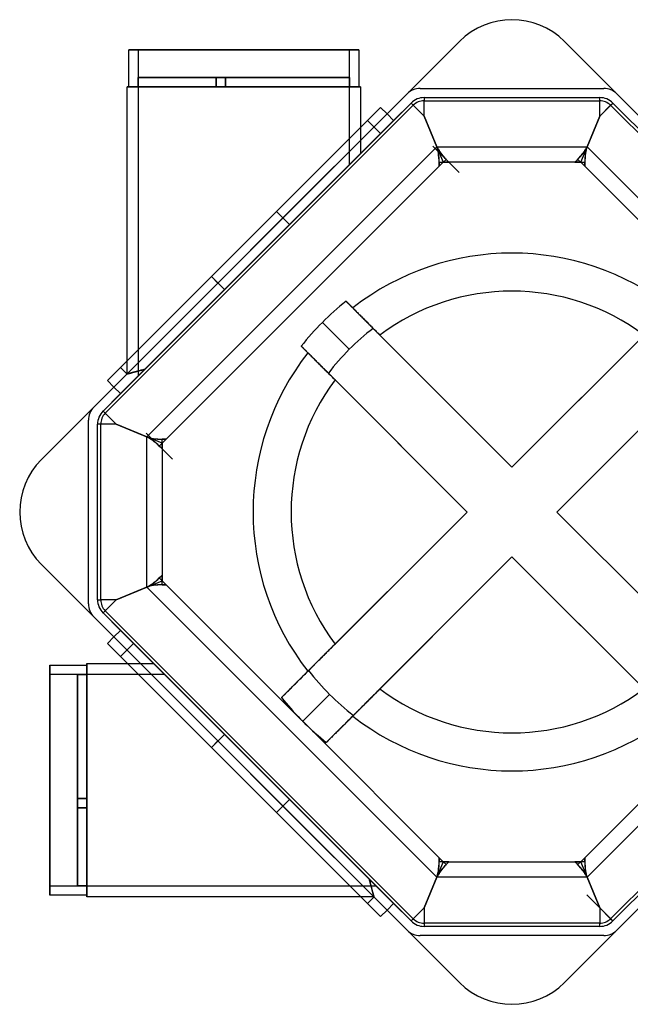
# Model space of a CAD drawing. Header units: millimetres. Extents: x -266 to 374, y -266 to 266.
# Tile 1 of 2: x -266 to 64, y -266 to 266. Entities that reach past the tile are written whole.
import ezdxf

# ---------------------------------------------------------------- set-up
doc = ezdxf.new("R2010")
doc.units = ezdxf.units.MM
doc.layers.add('MAIN-1', color=7, linetype='Continuous')

msp = doc.modelspace()

# ---------------------------------------------------------------- linework, layer by layer
at = {"layer": 'MAIN-1'}
for p, q in [((-253.85, 28.28), (-28.28, 253.85)), ((-56.57, 225.57), (-28.28, 253.85)), ((-28.28, 253.85), (-28.28, 253.85)), ((28.28, 253.85), (56.57, 225.57)), ((28.28, 253.85), (253.85, 28.28)), ((28.28, 253.85), (28.28, 253.85)), ((-206.64, 249.38), (-82.64, 249.38)), ((-206.64, 229.43), (-206.64, 249.38)), ((-82.64, 249.38), (-206.64, 249.38)), ((-201.64, 249.38), (-201.64, 234.43)), ((-87.64, 249.38), (-201.64, 249.38)), ((-201.64, 249.38), (-87.64, 249.38)), ((-87.64, 234.43), (-87.64, 249.38)), ((-82.64, 249.38), (-82.64, 229.43)), ((-201.58, 234.43), (-201.64, 234.43)), ((-201.64, 234.43), (-201.58, 234.43)), ((-201.58, 229.43), (-201.58, 234.43)), ((-201.58, 234.43), (-201.58, 229.43)), ((-159.54, 234.43), (-201.58, 234.43)), ((-201.58, 234.43), (-159.54, 234.43)), ((-154.54, 234.43), (-159.54, 234.43)), ((-159.54, 234.43), (-159.54, 229.43)), ((-159.54, 229.43), (-159.54, 234.43)), ((-159.54, 234.43), (-154.54, 234.43)), ((-159.54, 234.43), (-159.54, 234.43)), ((-159.54, 229.43), (-159.54, 234.43)), ((-159.54, 234.43), (-159.54, 229.43)), ((-159.54, 234.43), (-159.54, 234.43)), ((-154.54, 229.43), (-154.54, 234.43)), ((-154.54, 234.43), (-154.54, 229.43)), ((-154.54, 234.43), (-154.54, 229.43)), ((-154.54, 234.43), (-154.54, 234.43)), ((-154.54, 234.43), (-154.54, 234.43)), ((-154.54, 229.43), (-154.54, 234.43)), ((-87.69, 234.43), (-154.54, 234.43)), ((-154.54, 234.43), (-87.69, 234.43)), ((-87.64, 234.43), (-87.69, 234.43)), ((-87.69, 234.43), (-87.69, 229.43)), ((-87.69, 229.43), (-87.69, 234.43)), ((-87.69, 234.43), (-87.64, 234.43)), ((-207.64, 229.43), (-81.64, 229.43)), ((-207.64, 81.57), (-207.64, 229.43)), ((-81.64, 229.43), (-207.64, 229.43)), ((-206.64, 229.43), (-82.64, 229.43)), ((-206.64, 229.43), (-82.64, 229.43)), ((-201.64, 229.43), (-201.64, 73.43)), ((-201.64, 229.43), (-201.58, 229.43)), ((-201.58, 229.43), (-201.64, 229.43)), ((-201.58, 229.43), (-159.54, 229.43)), ((-159.54, 229.43), (-201.58, 229.43)), ((-159.54, 229.43), (-154.54, 229.43)), ((-154.54, 229.43), (-159.54, 229.43)), ((-159.54, 229.43), (-159.54, 229.43)), ((-159.54, 229.43), (-159.54, 229.43)), ((-154.54, 229.43), (-154.54, 229.43)), ((-154.54, 229.43), (-154.54, 229.43)), ((-87.69, 229.43), (-154.54, 229.43)), ((-154.54, 229.43), (-87.69, 229.43)), ((-87.69, 229.43), (-87.64, 229.43)), ((-87.64, 229.43), (-87.69, 229.43)), ((-87.64, 187.43), (-87.64, 229.43)), ((-81.64, 229.43), (-81.64, 207.57)), ((-49.5, 228.5), (49.5, 228.5)), ((-49.5, 228.5), (-49.5, 228.5)), ((-49.5, 228.5), (49.5, 228.5)), ((49.5, 228.5), (49.5, 228.5)), ((-67.39, 214.75), (-56.57, 225.57)), ((-56.57, 225.57), (-56.57, 225.57)), ((-47.38, 223.55), (-47.38, 221.84)), ((-47.38, 223.55), (-47.38, 223.55)), ((-47.38, 223.55), (-47.38, 223.55)), ((-47.38, 223.55), (47.38, 223.55)), ((-47.38, 223.55), (47.38, 223.55)), ((-47.38, 223.55), (47.37, 223.55)), ((-47.38, 223.55), (47.37, 223.55)), ((47.37, 221.84), (47.37, 223.55)), ((47.37, 223.55), (47.37, 223.55)), ((47.38, 223.55), (47.38, 223.55)), ((56.57, 225.57), (67.39, 214.75)), ((56.57, 225.57), (56.57, 225.57)), ((-220.62, 54.45), (-54.45, 220.62)), ((-219.41, 53.24), (-53.24, 219.41)), ((-127.07, 162.14), (-70.92, 218.28)), ((-70.92, 218.28), (-127.07, 162.14)), ((-70.92, 218.28), (-67.39, 214.75)), ((-63.85, 211.21), (-54.45, 220.62)), ((-54.45, 220.62), (-53.24, 219.41)), ((-54.45, 220.62), (-54.45, 220.62)), ((-54.44, 220.62), (-54.45, 220.62)), ((-54.45, 220.62), (-54.45, 220.62)), ((-54.45, 220.62), (-47.38, 213.55)), ((-54.45, 220.62), (-54.45, 220.62)), ((-53.24, 219.41), (-54.45, 220.62)), ((-47.38, 213.55), (-54.44, 220.62)), ((-53.24, 219.41), (-47.38, 213.55)), ((-47.38, 213.55), (-53.24, 219.41)), ((-47.38, 213.55), (-47.38, 221.84)), ((-47.38, 221.84), (47.37, 221.84)), ((47.37, 213.55), (53.24, 219.41)), ((47.37, 213.55), (47.37, 221.84)), ((54.44, 220.62), (47.37, 213.55)), ((47.37, 213.55), (54.45, 220.62)), ((47.38, 213.55), (53.24, 219.41)), ((53.24, 219.41), (54.45, 220.62)), ((53.24, 219.41), (54.45, 220.62)), ((53.24, 219.41), (214.44, 58.21)), ((54.45, 220.62), (54.44, 220.62)), ((54.45, 220.62), (54.45, 220.62)), ((54.45, 220.62), (54.45, 220.62)), ((54.45, 220.62), (54.45, 220.62)), ((54.45, 220.62), (216.37, 58.7)), ((54.45, 220.62), (63.85, 211.21)), ((-123.53, 158.6), (-67.39, 214.75)), ((-67.39, 214.75), (-63.85, 211.21)), ((-47.38, 213.55), (-47.38, 213.55)), ((-47.38, 213.55), (-47.38, 213.55)), ((-47.38, 213.55), (-47.38, 213.55)), ((-47.38, 213.55), (-47.38, 213.55)), ((-47.38, 213.55), (-47.38, 213.55)), ((-40.35, 196.59), (-47.38, 213.55)), ((-40.52, 196.98), (-47.38, 213.55)), ((-47.38, 213.55), (-40.5, 196.99)), ((47.37, 213.55), (40.35, 196.59)), ((40.5, 196.99), (47.37, 213.55)), ((47.38, 213.55), (40.52, 196.98)), ((47.37, 213.55), (47.37, 213.55)), ((47.37, 213.55), (47.37, 213.55)), ((47.37, 213.55), (47.37, 213.55)), ((47.37, 213.55), (47.37, 213.55)), ((47.37, 213.55), (47.37, 213.55)), ((-77.99, 211.21), (-127.07, 162.14)), ((-127.07, 162.14), (-77.99, 211.21)), ((-120, 155.07), (-63.85, 211.21)), ((-81.64, 207.57), (-81.64, 193.43)), ((-70.92, 204.14), (-77.99, 211.21)), ((-70.92, 204.14), (-120, 155.07)), ((-120, 155.07), (-70.92, 204.14)), ((-196.98, 40.52), (-40.52, 196.98)), ((-42.61, 197.31), (-28.46, 183.17)), ((-40.5, 196.99), (40.5, 196.99)), ((40.52, 196.98), (196.98, 40.52)), ((-81.64, 193.43), (-198.13, 76.93)), ((-198.13, 76.93), (-81.64, 193.43)), ((-40.32, 196.51), (-37.08, 188.7)), ((37.08, 188.7), (40.32, 196.51)), ((-201.64, 73.43), (-87.64, 187.43)), ((-87.64, 187.43), (-201.64, 73.43)), ((-188.69, 37.08), (-37.08, 188.69)), ((-39.27, 188.71), (-39.27, 188.69)), ((-37.1, 188.69), (-39.27, 186.52)), ((-39.27, 188.69), (-39.27, 186.52)), ((-39.27, 188.69), (-37.1, 188.69)), ((-37.08, 188.7), (-37.1, 188.69)), ((-37.08, 188.7), (-37.06, 188.71)), ((-37.08, 188.69), (-37.08, 188.7)), ((37.08, 188.69), (-37.08, 188.69)), ((-37.06, 188.71), (-35.53, 190.24)), ((-37.06, 188.71), (-34, 188.71)), ((-34, 188.71), (-35.53, 190.24)), ((35.53, 190.24), (34, 188.71)), ((34, 188.71), (37.06, 188.71)), ((35.54, 190.25), (35.53, 190.24)), ((35.53, 190.24), (37.06, 188.71)), ((37.06, 188.71), (37.08, 188.7)), ((37.08, 188.7), (37.08, 188.69)), ((37.1, 188.69), (37.08, 188.7)), ((37.08, 188.69), (111.77, 114)), ((37.1, 188.69), (39.27, 188.69)), ((39.27, 186.52), (37.1, 188.69)), ((39.27, 188.69), (39.27, 188.71)), ((39.27, 186.52), (39.27, 188.69)), ((-127.07, 162.14), (-162.14, 127.07)), ((-162.14, 127.07), (-127.07, 162.14)), ((-127.07, 162.14), (-162.14, 127.07)), ((-162.14, 127.07), (-127.07, 162.14)), ((-127.07, 162.14), (-120, 155.07)), ((-127.07, 162.14), (-120, 155.07)), ((-127.07, 162.14), (-120, 155.07)), ((-127.07, 162.14), (-123.53, 158.6)), ((-158.6, 123.53), (-123.53, 158.6)), ((-120, 155.07), (-155.07, 120)), ((-155.07, 120), (-120, 155.07)), ((-120, 155.07), (-155.07, 120)), ((-218.28, 70.92), (-162.14, 127.07)), ((-162.14, 127.07), (-218.28, 70.92)), ((-214.75, 67.39), (-158.6, 123.53)), ((-162.14, 127.07), (-211.21, 77.99)), ((-211.21, 77.99), (-162.14, 127.07)), ((-162.14, 127.07), (-155.07, 120)), ((-162.14, 127.07), (-155.07, 120)), ((-162.14, 127.07), (-155.07, 120)), ((-162.14, 127.07), (-158.6, 123.53)), ((-155.07, 120), (-211.21, 63.85)), ((-155.07, 120), (-198.13, 76.93)), ((-198.13, 76.93), (-155.07, 120)), ((-89.47, 113.66), (-85.91, 110.1)), ((-89.47, 113.66), (-89.47, 113.66)), ((-89.47, 113.66), (-89.47, 113.65)), ((-89.47, 113.65), (-89.44, 113.62)), ((-89.44, 113.62), (-89.39, 113.57)), ((-89.39, 113.57), (-89.32, 113.5)), ((-89.32, 113.5), (-89.23, 113.41)), ((-89.23, 113.41), (-89.12, 113.3)), ((-89.12, 113.3), (-88.99, 113.17)), ((-88.99, 113.17), (-88.84, 113.02)), ((-88.84, 113.02), (-88.68, 112.86)), ((-88.68, 112.86), (-88.5, 112.68)), ((-88.5, 112.68), (-88.3, 112.49)), ((-88.3, 112.49), (-88.09, 112.28)), ((-88.09, 112.28), (-87.86, 112.04)), ((-87.86, 112.04), (-87.6, 111.79)), ((-87.6, 111.79), (-87.33, 111.51)), ((-87.33, 111.51), (-87.03, 111.22)), ((-87.03, 111.22), (-86.72, 110.9)), ((-86.72, 110.9), (-86.39, 110.58)), ((-86.39, 110.58), (-86.05, 110.24)), ((-86.05, 110.24), (-85.7, 109.89)), ((-85.91, 110.1), (-85.91, 110.1)), ((-85.91, 110.1), (-85.91, 110.09)), ((-85.91, 110.09), (-85.88, 110.06)), ((-85.88, 110.06), (-85.84, 110.02)), ((-85.84, 110.02), (-85.78, 109.97)), ((-85.78, 109.97), (-85.71, 109.89)), ((-85.71, 109.89), (-85.62, 109.8)), ((-85.7, 109.89), (-85.35, 109.53)), ((-85.62, 109.8), (-85.51, 109.69)), ((-85.51, 109.69), (-85.38, 109.57)), ((-85.38, 109.57), (-85.24, 109.42)), ((-85.35, 109.53), (-84.99, 109.17)), ((-85.24, 109.42), (-85.09, 109.27)), ((-85.09, 109.27), (-84.92, 109.11)), ((-84.99, 109.17), (-84.61, 108.79)), ((-84.92, 109.11), (-84.75, 108.93)), ((-84.75, 108.93), (-84.55, 108.74)), ((-84.61, 108.79), (-84.21, 108.39)), ((-84.55, 108.74), (-84.34, 108.53)), ((-84.34, 108.53), (-84.11, 108.3)), ((-84.21, 108.39), (-83.78, 107.97)), ((-84.11, 108.3), (-83.87, 108.05)), ((-83.87, 108.05), (-83.6, 107.79)), ((-83.78, 107.97), (-83.35, 107.53)), ((-83.6, 107.79), (-83.32, 107.51)), ((-83.35, 107.53), (-82.89, 107.08)), ((-83.32, 107.51), (-83.03, 107.21)), ((-83.03, 107.21), (-82.73, 106.91)), ((-82.89, 107.08), (-82.43, 106.61)), ((-82.73, 106.91), (-82.41, 106.6)), ((-82.43, 106.61), (-81.96, 106.14)), ((-82.41, 106.6), (-82.09, 106.28)), ((-82.09, 106.28), (-81.77, 105.95)), ((0, 24.18), (85.54, 109.73)), ((-87.77, 87.77), (-102.28, 102.28)), ((-81.96, 106.14), (-81.49, 105.67)), ((-81.77, 105.95), (-81.44, 105.62)), ((-81.49, 105.67), (-81.01, 105.2)), ((-81.44, 105.62), (-81.09, 105.28)), ((-81.09, 105.28), (-80.73, 104.91)), ((-81.01, 105.2), (-80.54, 104.73)), ((-80.73, 104.91), (-80.34, 104.53)), ((-80.54, 104.73), (-80.07, 104.25)), ((-80.34, 104.53), (-79.95, 104.13)), ((-80.07, 104.25), (-79.58, 103.76)), ((-79.95, 104.13), (-79.54, 103.72)), ((-79.58, 103.76), (-79.07, 103.26)), ((-79.54, 103.72), (-79.12, 103.3)), ((-79.12, 103.3), (-78.69, 102.88)), ((-79.07, 103.26), (-78.55, 102.74)), ((-78.69, 102.88), (-78.26, 102.44)), ((-78.55, 102.74), (-78.02, 102.21)), ((-78.26, 102.44), (-77.83, 102.01)), ((-78.02, 102.21), (-77.49, 101.67)), ((-77.83, 102.01), (-77.39, 101.58)), ((-77.49, 101.67), (-76.95, 101.13)), ((-77.39, 101.58), (-76.96, 101.15)), ((-76.96, 101.15), (-76.53, 100.72)), ((-76.95, 101.13), (-76.41, 100.59)), ((-76.53, 100.72), (-76.09, 100.27)), ((-76.41, 100.59), (-75.88, 100.06)), ((-76.09, 100.27), (-75.62, 99.81)), ((-75.88, 100.06), (-75.35, 99.54)), ((-75.62, 99.81), (-75.15, 99.33)), ((-75.35, 99.54), (-74.84, 99.03)), ((-75.15, 99.33), (-74.67, 98.85)), ((0, 24.18), (-74.84, 99.03)), ((-74.67, 98.85), (-74.18, 98.36)), ((-74.18, 98.36), (-73.69, 97.87)), ((-73.69, 97.87), (-73.19, 97.38)), ((-73.19, 97.38), (-72.7, 96.89)), ((-72.7, 96.89), (-72.22, 96.4)), ((-72.22, 96.4), (-71.74, 95.92)), ((-71.74, 95.92), (-71.27, 95.46)), ((-71.27, 95.46), (0, 24.18)), ((0, 24.18), (71.27, 95.46)), ((-113.65, 89.47), (-113.66, 89.47)), ((-113.66, 89.47), (-113.66, 89.47)), ((-110.1, 85.91), (-113.66, 89.47)), ((-113.62, 89.44), (-113.65, 89.47)), ((-113.57, 89.39), (-113.62, 89.44)), ((-113.5, 89.32), (-113.57, 89.39)), ((-113.41, 89.23), (-113.5, 89.32)), ((-113.3, 89.12), (-113.41, 89.23)), ((-113.17, 88.99), (-113.3, 89.12)), ((-113.02, 88.84), (-113.17, 88.99)), ((-112.86, 88.68), (-113.02, 88.84)), ((-112.68, 88.5), (-112.86, 88.68)), ((-112.49, 88.3), (-112.68, 88.5)), ((-112.28, 88.09), (-112.49, 88.3)), ((-112.04, 87.86), (-112.28, 88.09)), ((-111.79, 87.6), (-112.04, 87.86)), ((-111.51, 87.33), (-111.79, 87.6)), ((-111.22, 87.03), (-111.51, 87.33)), ((-110.9, 86.72), (-111.22, 87.03)), ((-110.58, 86.39), (-110.9, 86.72)), ((-110.24, 86.05), (-110.58, 86.39)), ((-109.89, 85.7), (-110.24, 86.05)), ((-110.1, 85.91), (-110.1, 85.91)), ((-110.09, 85.91), (-110.1, 85.91)), ((-110.06, 85.88), (-110.09, 85.91)), ((-110.02, 85.84), (-110.06, 85.88)), ((-109.97, 85.78), (-110.02, 85.84)), ((-109.89, 85.71), (-109.97, 85.78)), ((-109.8, 85.62), (-109.89, 85.71)), ((-109.53, 85.35), (-109.89, 85.7)), ((-109.69, 85.51), (-109.8, 85.62)), ((-109.57, 85.38), (-109.69, 85.51)), ((-109.42, 85.24), (-109.57, 85.38)), ((-109.17, 84.99), (-109.53, 85.35)), ((-109.27, 85.09), (-109.42, 85.24)), ((-109.11, 84.92), (-109.27, 85.09)), ((-108.79, 84.61), (-109.17, 84.99)), ((24.18, 0), (109.73, 85.54)), ((-207.64, 74.42), (-207.64, 81.57)), ((-108.93, 84.75), (-109.11, 84.92)), ((-108.74, 84.55), (-108.93, 84.75)), ((-108.39, 84.21), (-108.79, 84.61)), ((-108.53, 84.34), (-108.74, 84.55)), ((-108.3, 84.11), (-108.53, 84.34)), ((-107.97, 83.78), (-108.39, 84.21)), ((-108.05, 83.87), (-108.3, 84.11)), ((-107.79, 83.6), (-108.05, 83.87)), ((-107.53, 83.35), (-107.97, 83.78)), ((-107.51, 83.32), (-107.79, 83.6)), ((-107.08, 82.89), (-107.53, 83.35)), ((-107.21, 83.03), (-107.51, 83.32)), ((-106.91, 82.73), (-107.21, 83.03)), ((-106.61, 82.43), (-107.08, 82.89)), ((-106.6, 82.41), (-106.91, 82.73)), ((-106.14, 81.96), (-106.61, 82.43)), ((-106.28, 82.09), (-106.6, 82.41)), ((-105.95, 81.77), (-106.28, 82.09)), ((-105.67, 81.49), (-106.14, 81.96)), ((-105.62, 81.44), (-105.95, 81.77)), ((-105.2, 81.01), (-105.67, 81.49)), ((-105.28, 81.09), (-105.62, 81.44)), ((-104.91, 80.73), (-105.28, 81.09)), ((-104.73, 80.54), (-105.2, 81.01)), ((-104.53, 80.34), (-104.91, 80.73)), ((-104.25, 80.07), (-104.73, 80.54)), ((-104.13, 79.95), (-104.53, 80.34)), ((-103.76, 79.58), (-104.25, 80.07)), ((-103.72, 79.54), (-104.13, 79.95)), ((-211.21, 77.99), (-207.64, 74.42)), ((-207.63, 74.42), (-207.64, 74.42)), ((-207.64, 74.42), (-207.63, 74.42)), ((-207.61, 74.43), (-207.63, 74.42)), ((-207.63, 74.42), (-207.61, 74.43)), ((-207.57, 74.44), (-207.61, 74.43)), ((-207.61, 74.43), (-207.57, 74.44)), ((-207.52, 74.45), (-207.57, 74.44)), ((-207.57, 74.44), (-207.52, 74.45)), ((-207.45, 74.47), (-207.52, 74.45)), ((-207.52, 74.45), (-207.45, 74.47)), ((-207.37, 74.5), (-207.45, 74.47)), ((-207.45, 74.47), (-207.37, 74.5)), ((-207.27, 74.52), (-207.37, 74.5)), ((-207.37, 74.5), (-207.27, 74.52)), ((-207.15, 74.56), (-207.27, 74.52)), ((-207.27, 74.52), (-207.15, 74.56)), ((-207.02, 74.59), (-207.15, 74.56)), ((-207.15, 74.56), (-207.02, 74.59)), ((-206.87, 74.63), (-207.02, 74.59)), ((-207.02, 74.59), (-206.87, 74.63)), ((-206.71, 74.68), (-206.87, 74.63)), ((-206.87, 74.63), (-206.71, 74.68)), ((-206.53, 74.73), (-206.71, 74.68)), ((-206.71, 74.68), (-206.53, 74.73)), ((-206.34, 74.78), (-206.53, 74.73)), ((-206.53, 74.73), (-206.34, 74.78)), ((-206.13, 74.84), (-206.34, 74.78)), ((-206.34, 74.78), (-206.13, 74.84)), ((-205.9, 74.91), (-206.13, 74.84)), ((-206.13, 74.84), (-205.9, 74.91)), ((-205.66, 74.97), (-205.9, 74.91)), ((-205.9, 74.91), (-205.66, 74.97)), ((-205.4, 75.05), (-205.66, 74.97)), ((-205.66, 74.97), (-205.4, 75.05)), ((-205.12, 75.12), (-205.4, 75.05)), ((-205.4, 75.05), (-205.12, 75.12)), ((-204.83, 75.2), (-205.12, 75.12)), ((-205.12, 75.12), (-204.83, 75.2)), ((-204.53, 75.28), (-204.83, 75.2)), ((-204.83, 75.2), (-204.53, 75.28)), ((-204.2, 75.37), (-204.53, 75.28)), ((-204.53, 75.28), (-204.2, 75.37)), ((-203.87, 75.46), (-204.2, 75.37)), ((-204.2, 75.37), (-203.87, 75.46)), ((-203.51, 75.56), (-203.87, 75.46)), ((-203.87, 75.46), (-203.51, 75.56)), ((-203.14, 75.66), (-203.51, 75.56)), ((-203.51, 75.56), (-203.14, 75.66)), ((-202.76, 75.76), (-203.14, 75.66)), ((-203.14, 75.66), (-202.76, 75.76)), ((-202.36, 75.86), (-202.76, 75.76)), ((-202.76, 75.76), (-202.36, 75.86)), ((-201.95, 75.97), (-202.36, 75.86)), ((-202.36, 75.86), (-201.95, 75.97)), ((-201.52, 76.08), (-201.95, 75.97)), ((-201.95, 75.97), (-201.52, 76.08)), ((-201.08, 76.2), (-201.52, 76.08)), ((-201.52, 76.08), (-201.08, 76.2)), ((-200.62, 76.31), (-201.08, 76.2)), ((-201.08, 76.2), (-200.62, 76.31)), ((-200.15, 76.43), (-200.62, 76.31)), ((-200.62, 76.31), (-200.15, 76.43)), ((-199.67, 76.55), (-200.15, 76.43)), ((-200.15, 76.43), (-199.67, 76.55)), ((-199.17, 76.68), (-199.67, 76.55)), ((-199.67, 76.55), (-199.17, 76.68)), ((-198.66, 76.8), (-199.17, 76.68)), ((-199.17, 76.68), (-198.66, 76.8)), ((-198.13, 76.93), (-198.66, 76.8)), ((-198.66, 76.8), (-198.13, 76.93)), ((-103.26, 79.07), (-103.76, 79.58)), ((-103.3, 79.12), (-103.72, 79.54)), ((-102.88, 78.69), (-103.3, 79.12)), ((-102.74, 78.55), (-103.26, 79.07)), ((-102.44, 78.26), (-102.88, 78.69)), ((-102.21, 78.02), (-102.74, 78.55)), ((-102.01, 77.83), (-102.44, 78.26)), ((-101.67, 77.49), (-102.21, 78.02)), ((-101.58, 77.39), (-102.01, 77.83)), ((-101.13, 76.95), (-101.67, 77.49)), ((-101.15, 76.96), (-101.58, 77.39)), ((-100.72, 76.53), (-101.15, 76.96)), ((-100.59, 76.41), (-101.13, 76.95)), ((-100.27, 76.09), (-100.72, 76.53)), ((-100.06, 75.88), (-100.59, 76.41)), ((-99.81, 75.62), (-100.27, 76.09)), ((-99.54, 75.35), (-100.06, 75.88)), ((-99.33, 75.15), (-99.81, 75.62)), ((-99.03, 74.84), (-99.54, 75.35)), ((-98.85, 74.67), (-99.33, 75.15)), ((-24.18, 0), (-99.03, 74.84)), ((-98.36, 74.18), (-98.85, 74.67)), ((-214.75, 67.39), (-218.28, 70.92)), ((-97.87, 73.69), (-98.36, 74.18)), ((-97.38, 73.19), (-97.87, 73.69)), ((-96.89, 72.7), (-97.38, 73.19)), ((-96.4, 72.22), (-96.89, 72.7)), ((-95.92, 71.74), (-96.4, 72.22)), ((-95.46, 71.27), (-95.92, 71.74)), ((-24.18, 0), (-95.46, 71.27)), ((95.46, 71.27), (24.18, 0)), ((-225.57, 56.57), (-214.75, 67.39)), ((-220.62, 54.45), (-211.21, 63.85)), ((-211.21, 63.85), (-214.75, 67.39)), ((-253.85, 28.28), (-225.57, 56.57)), ((-225.57, 56.57), (-225.57, 56.57)), ((-219.41, 53.24), (-220.62, 54.45)), ((-220.62, 54.45), (-220.62, 54.45)), ((-220.62, 54.45), (-220.62, 54.44)), ((-220.62, 54.45), (-220.62, 54.45)), ((-213.55, 47.37), (-220.62, 54.45)), ((-219.41, 53.24), (-220.62, 54.45)), ((-220.62, 54.45), (-220.62, 54.45)), ((-220.62, 54.44), (-213.55, 47.37)), ((-213.55, 47.37), (-219.41, 53.24)), ((-213.55, 47.38), (-219.41, 53.24)), ((-228.5, -49.5), (-228.5, 49.5)), ((-228.5, 49.5), (-228.5, 49.5)), ((-228.5, -49.5), (-228.5, 49.5)), ((-221.84, 47.37), (-223.55, 47.37)), ((-223.55, 47.37), (-223.55, 47.37)), ((-223.55, 47.38), (-223.55, 47.38)), ((-223.55, -47.38), (-223.55, 47.38)), ((-223.55, -47.38), (-223.55, 47.38)), ((-223.55, -47.38), (-223.55, 47.37)), ((-223.55, -47.38), (-223.55, 47.37)), ((-213.55, 47.37), (-221.84, 47.37)), ((-221.84, -47.38), (-221.84, 47.37)), ((-213.55, 47.37), (-213.55, 47.37)), ((-213.55, 47.37), (-213.55, 47.37)), ((-213.55, 47.37), (-213.55, 47.37)), ((-213.55, 47.37), (-213.55, 47.37)), ((-213.55, 47.37), (-213.55, 47.37)), ((-213.55, 47.37), (-196.59, 40.35)), ((-213.55, 47.38), (-196.98, 40.52)), ((-196.99, 40.5), (-213.55, 47.37)), ((-183.17, 28.46), (-197.31, 42.61)), ((-196.99, -40.5), (-196.99, 40.5)), ((-188.7, 37.08), (-196.51, 40.32)), ((-188.69, 39.27), (-188.71, 39.27)), ((-188.69, 37.1), (-188.69, 39.27)), ((-186.52, 39.27), (-188.69, 37.1)), ((-186.52, 39.27), (-188.69, 39.27)), ((-190.24, 35.53), (-188.71, 37.06)), ((-190.24, 35.53), (-188.71, 34)), ((-188.71, 37.06), (-188.7, 37.08)), ((-188.71, 34), (-188.71, 37.06)), ((-188.69, 37.1), (-188.7, 37.08)), ((-188.7, 37.08), (-188.69, 37.08)), ((-188.69, 37.08), (-188.69, -37.08)), ((-253.85, 28.28), (-253.85, 28.28)), ((0, 24.18), (0, 24.18)), ((-109.73, -85.54), (-24.18, 0)), ((-95.46, -71.27), (-24.18, 0)), ((-24.18, 0), (-24.18, 0)), ((24.18, 0), (24.18, 0)), ((24.18, 0), (95.46, -71.27)), ((99.03, -74.84), (24.18, 0)), ((-85.54, -109.73), (0, -24.18)), ((0, -24.18), (-71.27, -95.46)), ((0, -24.18), (0, -24.18)), ((74.84, -99.03), (0, -24.18)), ((71.27, -95.46), (0, -24.18)), ((-225.57, -56.57), (-253.85, -28.28)), ((-253.85, -28.28), (-253.85, -28.28)), ((-28.28, -253.85), (-253.85, -28.28)), ((253.85, -28.28), (28.28, -253.85)), ((-196.51, -40.32), (-188.7, -37.08)), ((-190.24, -35.53), (-190.25, -35.54)), ((-188.71, -34), (-190.24, -35.53)), ((-188.71, -37.06), (-190.24, -35.53)), ((-188.71, -37.06), (-188.71, -34)), ((-188.7, -37.08), (-188.71, -37.06)), ((-188.69, -37.08), (-188.7, -37.08)), ((-188.7, -37.08), (-188.69, -37.1)), ((-114, -111.77), (-188.69, -37.08)), ((-188.69, -37.1), (-186.52, -39.27)), ((-188.69, -39.27), (-188.69, -37.1)), ((188.69, -37.08), (37.08, -188.69)), ((-196.59, -40.35), (-213.55, -47.38)), ((-213.55, -47.38), (-196.99, -40.5)), ((-196.98, -40.52), (-213.55, -47.38)), ((-40.52, -196.98), (-196.98, -40.52)), ((-188.71, -39.27), (-188.69, -39.27)), ((-188.69, -39.27), (-186.52, -39.27)), ((196.98, -40.52), (40.52, -196.98)), ((-223.55, -47.38), (-221.84, -47.38)), ((-223.55, -47.38), (-223.55, -47.38)), ((-223.55, -47.38), (-223.55, -47.38)), ((-213.55, -47.38), (-221.84, -47.38)), ((-213.55, -47.38), (-220.62, -54.44)), ((-220.62, -54.45), (-213.55, -47.38)), ((-219.41, -53.24), (-213.55, -47.38)), ((-213.55, -47.38), (-219.41, -53.24)), ((-213.55, -47.38), (-213.55, -47.38)), ((-213.55, -47.38), (-213.55, -47.38)), ((-213.55, -47.38), (-213.55, -47.38)), ((-213.55, -47.38), (-213.55, -47.38)), ((-213.55, -47.38), (-213.55, -47.38)), ((-228.5, -49.5), (-228.5, -49.5)), ((-214.75, -67.39), (-225.57, -56.57)), ((-225.57, -56.57), (-225.57, -56.57)), ((-219.41, -53.24), (-220.62, -54.45)), ((-220.62, -54.45), (-219.41, -53.24)), ((-220.62, -54.44), (-220.62, -54.45)), ((-220.62, -54.45), (-220.62, -54.45)), ((-220.62, -54.45), (-220.62, -54.45)), ((-220.62, -54.45), (-220.62, -54.45)), ((-54.45, -220.62), (-220.62, -54.45)), ((-211.21, -63.85), (-220.62, -54.45)), ((-53.24, -219.41), (-219.41, -53.24)), ((214.44, -58.21), (53.24, -219.41)), ((216.37, -58.7), (54.45, -220.62)), ((-218.28, -70.92), (-214.75, -67.39)), ((-214.75, -67.39), (-211.21, -63.85)), ((-158.6, -123.53), (-214.75, -67.39)), ((-211.21, -63.85), (-155.07, -120)), ((-218.28, -70.92), (-162.14, -127.07)), ((-218.28, -70.92), (-106, -183.21)), ((-204.14, -70.92), (-211.21, -77.99)), ((-155.07, -120), (-204.14, -70.92)), ((-155.07, -120), (-204.14, -70.92)), ((-98.85, -74.67), (-98.36, -74.18)), ((-98.36, -74.18), (-97.87, -73.69)), ((-97.87, -73.69), (-97.38, -73.19)), ((-97.38, -73.19), (-96.89, -72.7)), ((-96.89, -72.7), (-96.4, -72.22)), ((-96.4, -72.22), (-95.92, -71.74)), ((-95.92, -71.74), (-95.46, -71.27)), ((-211.21, -77.99), (-162.14, -127.07)), ((-162.14, -127.07), (-211.21, -77.99)), ((-104.13, -79.95), (-103.72, -79.54)), ((-103.72, -79.54), (-103.3, -79.12)), ((-103.3, -79.12), (-102.88, -78.69)), ((-102.88, -78.69), (-102.44, -78.26)), ((-102.44, -78.26), (-102.01, -77.83)), ((-102.01, -77.83), (-101.58, -77.39)), ((-101.58, -77.39), (-101.15, -76.96)), ((-101.15, -76.96), (-100.72, -76.53)), ((-100.72, -76.53), (-100.27, -76.09)), ((-100.27, -76.09), (-99.81, -75.62)), ((-99.81, -75.62), (-99.33, -75.15)), ((-99.33, -75.15), (-98.85, -74.67)), ((-249.38, -206.64), (-249.38, -82.64)), ((-249.38, -82.64), (-229.43, -82.64)), ((-249.38, -82.64), (-249.38, -206.64)), ((-229.43, -207.64), (-229.43, -81.64)), ((-229.43, -81.64), (-207.57, -81.64)), ((-229.43, -81.64), (-229.43, -207.64)), ((-229.43, -82.64), (-229.43, -206.64)), ((-229.43, -206.64), (-229.43, -82.64)), ((-207.57, -81.64), (-193.43, -81.64)), ((-76.93, -198.13), (-193.43, -81.64)), ((-76.93, -198.13), (-193.43, -81.64)), ((-109.27, -85.09), (-109.11, -84.92)), ((-109.11, -84.92), (-108.93, -84.75)), ((-108.93, -84.75), (-108.74, -84.55)), ((-108.74, -84.55), (-108.53, -84.34)), ((-108.53, -84.34), (-108.3, -84.11)), ((-108.3, -84.11), (-108.05, -83.87)), ((-108.05, -83.87), (-107.79, -83.6)), ((-107.79, -83.6), (-107.51, -83.32)), ((-107.51, -83.32), (-107.21, -83.03)), ((-107.21, -83.03), (-106.91, -82.73)), ((-106.91, -82.73), (-106.6, -82.41)), ((-106.6, -82.41), (-106.28, -82.09)), ((-106.28, -82.09), (-105.95, -81.77)), ((-105.95, -81.77), (-105.62, -81.44)), ((-105.62, -81.44), (-105.28, -81.09)), ((-105.28, -81.09), (-104.91, -80.73)), ((-104.91, -80.73), (-104.53, -80.34)), ((-104.53, -80.34), (-104.13, -79.95)), ((-249.38, -87.64), (-249.38, -201.64)), ((-234.43, -87.64), (-249.38, -87.64)), ((-249.38, -201.64), (-249.38, -87.64)), ((-234.43, -87.64), (-234.43, -87.69)), ((-234.43, -87.69), (-234.43, -87.64)), ((-234.43, -87.69), (-229.43, -87.69)), ((-229.43, -87.69), (-234.43, -87.69)), ((-234.43, -87.69), (-234.43, -154.54)), ((-234.43, -154.54), (-234.43, -87.69)), ((-229.43, -87.69), (-229.43, -87.64)), ((-187.43, -87.64), (-229.43, -87.64)), ((-229.43, -87.64), (-229.43, -87.69)), ((-229.43, -87.69), (-229.43, -154.54)), ((-229.43, -154.54), (-229.43, -87.69)), ((-73.43, -201.64), (-187.43, -87.64)), ((-187.43, -87.64), (-73.43, -201.64)), ((-124.33, -100.15), (-110.1, -85.91)), ((-114.91, -90.73), (-114.37, -90.18)), ((-114.37, -90.18), (-113.8, -89.62)), ((-113.8, -89.62), (-113.23, -89.04)), ((-113.23, -89.04), (-112.64, -88.46)), ((-112.64, -88.46), (-112.05, -87.86)), ((-112.05, -87.86), (-111.45, -87.27)), ((-111.45, -87.27), (-110.87, -86.68)), ((-110.87, -86.68), (-110.29, -86.1)), ((-110.29, -86.1), (-109.73, -85.54)), ((-110.1, -85.91), (-110.1, -85.91)), ((-110.1, -85.91), (-110.09, -85.91)), ((-110.09, -85.91), (-110.06, -85.88)), ((-110.06, -85.88), (-110.02, -85.84)), ((-110.02, -85.84), (-109.97, -85.78)), ((-109.97, -85.78), (-109.89, -85.71)), ((-109.89, -85.71), (-109.8, -85.62)), ((-109.8, -85.62), (-109.69, -85.51)), ((-109.69, -85.51), (-109.57, -85.38)), ((-109.57, -85.38), (-109.42, -85.24)), ((-109.42, -85.24), (-109.27, -85.09)), ((-119.84, -95.66), (-119.42, -95.23)), ((-119.42, -95.23), (-118.97, -94.79)), ((-118.97, -94.79), (-118.5, -94.32)), ((-118.5, -94.32), (-118.01, -93.83)), ((-118.01, -93.83), (-117.51, -93.32)), ((-117.51, -93.32), (-116.99, -92.81)), ((-116.99, -92.81), (-116.47, -92.29)), ((-116.47, -92.29), (-115.95, -91.76)), ((-115.95, -91.76), (-115.43, -91.25)), ((-115.43, -91.25), (-114.91, -90.73)), ((-71.27, -95.46), (-71.74, -95.92)), ((-124.33, -100.15), (-124.32, -100.14)), ((-124.33, -100.15), (-124.33, -100.15)), ((-124.32, -100.14), (-124.29, -100.1)), ((-124.29, -100.1), (-124.23, -100.04)), ((-124.23, -100.04), (-124.14, -99.96)), ((-124.14, -99.96), (-124.03, -99.85)), ((-124.03, -99.85), (-123.9, -99.72)), ((-123.9, -99.72), (-123.74, -99.56)), ((-123.74, -99.56), (-123.57, -99.38)), ((-123.57, -99.38), (-123.37, -99.19)), ((-123.37, -99.19), (-123.16, -98.98)), ((-123.16, -98.98), (-122.93, -98.74)), ((-122.93, -98.74), (-122.66, -98.48)), ((-122.66, -98.48), (-122.38, -98.19)), ((-122.38, -98.19), (-122.06, -97.88)), ((-122.06, -97.88), (-121.73, -97.55)), ((-121.73, -97.55), (-121.38, -97.19)), ((-121.38, -97.19), (-121.01, -96.82)), ((-121.01, -96.82), (-120.62, -96.44)), ((-120.62, -96.44), (-120.24, -96.05)), ((-120.24, -96.05), (-119.84, -95.66)), ((-98.38, -98.38), (-112.89, -112.89)), ((-76.53, -100.72), (-76.96, -101.15)), ((-76.09, -100.27), (-76.53, -100.72)), ((-75.62, -99.81), (-76.09, -100.27)), ((-75.15, -99.33), (-75.62, -99.81)), ((-74.67, -98.85), (-75.15, -99.33)), ((-74.18, -98.36), (-74.67, -98.85)), ((-73.69, -97.87), (-74.18, -98.36)), ((-73.19, -97.38), (-73.69, -97.87)), ((-72.7, -96.89), (-73.19, -97.38)), ((-72.22, -96.4), (-72.7, -96.89)), ((-71.74, -95.92), (-72.22, -96.4)), ((-76.93, -198.13), (-169.07, -106)), ((-81.77, -105.95), (-82.09, -106.28)), ((-81.44, -105.62), (-81.77, -105.95)), ((-81.09, -105.28), (-81.44, -105.62)), ((-80.73, -104.91), (-81.09, -105.28)), ((-80.34, -104.53), (-80.73, -104.91)), ((-79.95, -104.13), (-80.34, -104.53)), ((-79.54, -103.72), (-79.95, -104.13)), ((-79.12, -103.3), (-79.54, -103.72)), ((-78.69, -102.88), (-79.12, -103.3)), ((-78.26, -102.44), (-78.69, -102.88)), ((-77.83, -102.01), (-78.26, -102.44)), ((-77.39, -101.58), (-77.83, -102.01)), ((-76.96, -101.15), (-77.39, -101.58)), ((-85.91, -110.1), (-100.15, -124.33)), ((-87.27, -111.45), (-87.86, -112.05)), ((-86.68, -110.87), (-87.27, -111.45)), ((-86.1, -110.29), (-86.68, -110.87)), ((-85.54, -109.73), (-86.1, -110.29)), ((-85.88, -110.06), (-85.91, -110.09)), ((-85.91, -110.09), (-85.91, -110.1)), ((-85.91, -110.1), (-85.91, -110.1)), ((-85.84, -110.02), (-85.88, -110.06)), ((-85.78, -109.97), (-85.84, -110.02)), ((-85.71, -109.89), (-85.78, -109.97)), ((-85.62, -109.8), (-85.71, -109.89)), ((-85.51, -109.69), (-85.62, -109.8)), ((-85.38, -109.57), (-85.51, -109.69)), ((-85.24, -109.42), (-85.38, -109.57)), ((-85.09, -109.27), (-85.24, -109.42)), ((-84.92, -109.11), (-85.09, -109.27)), ((-84.75, -108.93), (-84.92, -109.11)), ((-84.55, -108.74), (-84.75, -108.93)), ((-84.34, -108.53), (-84.55, -108.74)), ((-84.11, -108.3), (-84.34, -108.53)), ((-83.87, -108.05), (-84.11, -108.3)), ((-83.6, -107.79), (-83.87, -108.05)), ((-83.32, -107.51), (-83.6, -107.79)), ((-83.03, -107.21), (-83.32, -107.51)), ((-82.73, -106.91), (-83.03, -107.21)), ((-82.41, -106.6), (-82.73, -106.91)), ((-82.09, -106.28), (-82.41, -106.6)), ((-77.99, -211.21), (-176.14, -113.07)), ((-77.99, -211.21), (-176.14, -113.07)), ((-113.68, -112.09), (-114, -111.77)), ((-113.37, -112.41), (-113.68, -112.09)), ((-113.05, -112.73), (-113.37, -112.41)), ((-112.73, -113.05), (-113.05, -112.73)), ((-112.41, -113.37), (-112.73, -113.05)), ((-112.09, -113.68), (-112.41, -113.37)), ((-111.77, -114), (-112.09, -113.68)), ((-37.08, -188.69), (-111.77, -114)), ((-92.29, -116.47), (-92.81, -116.99)), ((-91.76, -115.95), (-92.29, -116.47)), ((-91.25, -115.43), (-91.76, -115.95)), ((-90.73, -114.91), (-91.25, -115.43)), ((-90.18, -114.37), (-90.73, -114.91)), ((-89.62, -113.8), (-90.18, -114.37)), ((-89.04, -113.23), (-89.62, -113.8)), ((-88.46, -112.64), (-89.04, -113.23)), ((-87.86, -112.05), (-88.46, -112.64)), ((-162.14, -127.07), (-155.07, -120)), ((-162.14, -127.07), (-155.07, -120)), ((-162.14, -127.07), (-155.07, -120)), ((-155.07, -120), (-120, -155.07)), ((-120, -155.07), (-155.07, -120)), ((-155.07, -120), (-120, -155.07)), ((-97.88, -122.06), (-98.19, -122.38)), ((-97.55, -121.73), (-97.88, -122.06)), ((-97.19, -121.38), (-97.55, -121.73)), ((-96.82, -121.01), (-97.19, -121.38)), ((-96.44, -120.62), (-96.82, -121.01)), ((-96.05, -120.24), (-96.44, -120.62)), ((-95.66, -119.84), (-96.05, -120.24)), ((-95.23, -119.42), (-95.66, -119.84)), ((-94.79, -118.97), (-95.23, -119.42)), ((-94.32, -118.5), (-94.79, -118.97)), ((-93.83, -118.01), (-94.32, -118.5)), ((-93.32, -117.51), (-93.83, -118.01)), ((-92.81, -116.99), (-93.32, -117.51)), ((-162.14, -127.07), (-158.6, -123.53)), ((-162.14, -127.07), (-127.07, -162.14)), ((-127.07, -162.14), (-162.14, -127.07)), ((-162.14, -127.07), (-127.07, -162.14)), ((-127.07, -162.14), (-162.14, -127.07)), ((-123.53, -158.6), (-158.6, -123.53)), ((-100.14, -124.32), (-100.15, -124.33)), ((-100.15, -124.33), (-100.15, -124.33)), ((-100.1, -124.29), (-100.14, -124.32)), ((-100.04, -124.23), (-100.1, -124.29)), ((-99.96, -124.14), (-100.04, -124.23)), ((-99.85, -124.03), (-99.96, -124.14)), ((-99.72, -123.9), (-99.85, -124.03)), ((-99.56, -123.74), (-99.72, -123.9)), ((-99.38, -123.57), (-99.56, -123.74)), ((-99.19, -123.37), (-99.38, -123.57)), ((-98.98, -123.16), (-99.19, -123.37)), ((-98.74, -122.93), (-98.98, -123.16)), ((-98.48, -122.66), (-98.74, -122.93)), ((-98.19, -122.38), (-98.48, -122.66)), ((-234.43, -154.54), (-234.43, -159.54)), ((-229.43, -154.54), (-234.43, -154.54)), ((-234.43, -159.54), (-234.43, -154.54)), ((-234.43, -154.54), (-229.43, -154.54)), ((-234.43, -154.54), (-229.43, -154.54)), ((-234.43, -154.54), (-234.43, -154.54)), ((-234.43, -154.54), (-234.43, -154.54)), ((-229.43, -154.54), (-234.43, -154.54)), ((-229.43, -159.54), (-229.43, -154.54)), ((-229.43, -154.54), (-229.43, -159.54)), ((-229.43, -154.54), (-229.43, -154.54)), ((-229.43, -154.54), (-229.43, -154.54)), ((-127.07, -162.14), (-120, -155.07)), ((-127.07, -162.14), (-120, -155.07)), ((-127.07, -162.14), (-120, -155.07)), ((-127.07, -162.14), (-123.53, -158.6)), ((-67.39, -214.75), (-123.53, -158.6)), ((-63.85, -211.21), (-120, -155.07)), ((-120, -155.07), (-76.93, -198.13)), ((-234.43, -159.54), (-229.43, -159.54)), ((-229.43, -159.54), (-234.43, -159.54)), ((-234.43, -159.54), (-234.43, -159.54)), ((-229.43, -159.54), (-234.43, -159.54)), ((-234.43, -159.54), (-229.43, -159.54)), ((-234.43, -159.54), (-234.43, -159.54)), ((-234.43, -159.54), (-234.43, -201.58)), ((-234.43, -201.58), (-234.43, -159.54)), ((-229.43, -159.54), (-229.43, -159.54)), ((-229.43, -159.54), (-229.43, -159.54)), ((-229.43, -201.58), (-229.43, -159.54)), ((-229.43, -159.54), (-229.43, -201.58)), ((-70.92, -218.28), (-127.07, -162.14)), ((-127.07, -162.14), (-70.92, -218.28)), ((-37.08, -188.7), (-40.32, -196.51)), ((-39.27, -186.52), (-37.1, -188.69)), ((-39.27, -186.52), (-39.27, -188.69)), ((-39.27, -188.69), (-39.27, -188.71)), ((-37.1, -188.69), (-39.27, -188.69)), ((-37.1, -188.69), (-37.08, -188.7)), ((-37.08, -188.69), (37.08, -188.69)), ((-37.08, -188.7), (-37.08, -188.69)), ((-37.06, -188.71), (-37.08, -188.7)), ((-34, -188.71), (-37.06, -188.71)), ((-35.53, -190.24), (-37.06, -188.71)), ((-35.54, -190.25), (-35.53, -190.24)), ((-35.53, -190.24), (-34, -188.71)), ((37.06, -188.71), (34, -188.71)), ((34, -188.71), (35.53, -190.24)), ((37.06, -188.71), (35.53, -190.24)), ((35.53, -190.24), (35.54, -190.25)), ((37.08, -188.7), (37.06, -188.71)), ((37.08, -188.7), (37.1, -188.69)), ((37.08, -188.69), (37.08, -188.7)), ((40.32, -196.51), (37.08, -188.7)), ((37.1, -188.69), (39.27, -186.52)), ((39.27, -188.69), (37.1, -188.69)), ((39.27, -188.69), (39.27, -186.52)), ((39.27, -188.71), (39.27, -188.69)), ((-249.38, -201.64), (-234.43, -201.64)), ((-234.43, -201.58), (-234.43, -201.64)), ((-229.43, -201.58), (-234.43, -201.58)), ((-234.43, -201.64), (-234.43, -201.58)), ((-234.43, -201.58), (-229.43, -201.58)), ((-229.43, -201.64), (-229.43, -201.58)), ((-229.43, -201.58), (-229.43, -201.64)), ((-229.43, -201.64), (-73.43, -201.64)), ((-76.93, -198.13), (-76.8, -198.67)), ((-76.8, -198.66), (-76.93, -198.13)), ((-76.68, -199.17), (-76.8, -198.66)), ((-76.8, -198.67), (-76.67, -199.2)), ((-76.55, -199.67), (-76.68, -199.17)), ((-76.67, -199.2), (-76.54, -199.71)), ((-76.43, -200.15), (-76.55, -199.67)), ((-76.54, -199.71), (-76.42, -200.21)), ((-76.31, -200.62), (-76.43, -200.15)), ((-76.42, -200.21), (-76.29, -200.69)), ((-76.2, -201.08), (-76.31, -200.62)), ((-76.29, -200.69), (-76.18, -201.16)), ((-76.08, -201.52), (-76.2, -201.08)), ((-76.18, -201.16), (-76.06, -201.61)), ((-75.97, -201.95), (-76.08, -201.52)), ((-76.06, -201.61), (-75.94, -202.05)), ((-47.38, -213.55), (-40.35, -196.59)), ((-47.38, -213.55), (-40.52, -196.98)), ((-40.5, -196.99), (-47.38, -213.55)), ((40.5, -196.99), (-40.5, -196.99)), ((40.35, -196.59), (47.37, -213.55)), ((47.37, -213.55), (40.5, -196.99)), ((40.52, -196.98), (47.38, -213.55)), ((-229.43, -206.64), (-249.38, -206.64)), ((-75.86, -202.36), (-75.97, -201.95)), ((-75.94, -202.05), (-75.83, -202.47)), ((-75.76, -202.76), (-75.86, -202.36)), ((-75.83, -202.47), (-75.73, -202.88)), ((-75.66, -203.14), (-75.76, -202.76)), ((-75.73, -202.88), (-75.62, -203.27)), ((-75.56, -203.51), (-75.66, -203.14)), ((-75.62, -203.27), (-75.52, -203.64)), ((-75.46, -203.87), (-75.56, -203.51)), ((-75.52, -203.64), (-75.43, -204)), ((-75.37, -204.2), (-75.46, -203.87)), ((-75.43, -204), (-75.33, -204.34)), ((-75.28, -204.53), (-75.37, -204.2)), ((-75.33, -204.34), (-75.25, -204.66)), ((-75.2, -204.83), (-75.28, -204.53)), ((-75.25, -204.66), (-75.16, -204.97)), ((-75.12, -205.12), (-75.2, -204.83)), ((-75.16, -204.97), (-75.08, -205.26)), ((-75.05, -205.4), (-75.12, -205.12)), ((-75.08, -205.26), (-75.01, -205.54)), ((-74.97, -205.66), (-75.05, -205.4)), ((-75.01, -205.54), (-74.94, -205.79)), ((-74.91, -205.9), (-74.97, -205.66)), ((-74.94, -205.79), (-74.87, -206.03)), ((-74.84, -206.13), (-74.91, -205.9)), ((-74.87, -206.03), (-74.81, -206.26)), ((-74.78, -206.34), (-74.84, -206.13)), ((-74.81, -206.26), (-74.75, -206.46)), ((-74.73, -206.53), (-74.78, -206.34)), ((-74.75, -206.46), (-74.7, -206.65)), ((-74.68, -206.71), (-74.73, -206.53)), ((-74.7, -206.65), (-74.65, -206.83)), ((-74.63, -206.87), (-74.68, -206.71)), ((-74.65, -206.83), (-74.6, -206.98)), ((-74.59, -207.02), (-74.63, -206.87)), ((-74.6, -206.98), (-74.56, -207.12)), ((-74.56, -207.15), (-74.59, -207.02)), ((-74.56, -207.12), (-74.53, -207.24)), ((54.45, -220.62), (40.31, -206.48)), ((-81.57, -207.64), (-229.43, -207.64)), ((-74.42, -207.64), (-81.57, -207.64)), ((-77.99, -211.21), (-74.42, -207.64)), ((-74.52, -207.27), (-74.56, -207.15)), ((-74.53, -207.24), (-74.5, -207.35)), ((-74.5, -207.37), (-74.52, -207.27)), ((-74.5, -207.35), (-74.48, -207.44)), ((-74.47, -207.45), (-74.5, -207.37)), ((-74.48, -207.44), (-74.45, -207.51)), ((-74.45, -207.52), (-74.47, -207.45)), ((-74.45, -207.51), (-74.44, -207.57)), ((-74.44, -207.57), (-74.45, -207.52)), ((-74.44, -207.57), (-74.43, -207.61)), ((-74.43, -207.61), (-74.44, -207.57)), ((-74.43, -207.61), (-74.42, -207.63)), ((-74.42, -207.63), (-74.43, -207.61)), ((-74.42, -207.63), (-74.42, -207.64)), ((-74.42, -207.64), (-74.42, -207.63)), ((-63.85, -211.21), (-67.39, -214.75)), ((-54.45, -220.62), (-63.85, -211.21)), ((63.85, -211.21), (54.45, -220.62)), ((-67.39, -214.75), (-70.92, -218.28)), ((-56.57, -225.57), (-67.39, -214.75)), ((-47.38, -213.55), (-54.45, -220.62)), ((-54.44, -220.62), (-47.38, -213.55)), ((-47.38, -213.55), (-53.24, -219.41)), ((-47.38, -213.55), (-53.24, -219.41)), ((-47.38, -213.55), (-47.38, -221.84)), ((-47.38, -213.55), (-47.38, -213.55)), ((-47.38, -213.55), (-47.38, -213.55)), ((-47.38, -213.55), (-47.38, -213.55)), ((-47.38, -213.55), (-47.38, -213.55)), ((-47.38, -213.55), (-47.38, -213.55)), ((53.24, -219.41), (47.37, -213.55)), ((47.38, -213.55), (53.24, -219.41)), ((47.37, -213.55), (47.37, -221.84)), ((47.37, -213.55), (54.44, -220.62)), ((47.37, -213.55), (47.37, -213.55)), ((47.37, -213.55), (47.37, -213.55)), ((47.37, -213.55), (47.37, -213.55)), ((47.37, -213.55), (47.37, -213.55)), ((47.37, -213.55), (47.37, -213.55)), ((54.45, -220.62), (47.37, -213.55)), ((67.39, -214.75), (56.57, -225.57)), ((-54.45, -220.62), (-53.24, -219.41)), ((-53.24, -219.41), (-54.45, -220.62)), ((-54.45, -220.62), (-54.45, -220.62)), ((-54.45, -220.62), (-54.44, -220.62)), ((-54.45, -220.62), (-54.45, -220.62)), ((-54.45, -220.62), (-54.45, -220.62)), ((-47.38, -221.84), (-47.38, -223.55)), ((47.37, -221.84), (-47.38, -221.84)), ((47.37, -223.55), (47.37, -221.84)), ((53.24, -219.41), (54.45, -220.62)), ((54.44, -220.62), (54.45, -220.62)), ((54.45, -220.62), (54.45, -220.62)), ((54.45, -220.62), (54.45, -220.62)), ((54.45, -220.62), (54.45, -220.62)), ((-28.28, -253.85), (-56.57, -225.57)), ((-56.57, -225.57), (-56.57, -225.57)), ((-47.38, -223.55), (-47.38, -223.55)), ((-47.38, -223.55), (-47.38, -223.55)), ((47.38, -223.55), (-47.38, -223.55)), ((47.38, -223.55), (-47.38, -223.55)), ((47.37, -223.55), (-47.38, -223.55)), ((47.37, -223.55), (-47.38, -223.55)), ((56.57, -225.57), (28.28, -253.85)), ((47.37, -223.55), (47.37, -223.55)), ((47.38, -223.55), (47.38, -223.55)), ((56.57, -225.57), (56.57, -225.57)), ((49.5, -228.5), (-49.5, -228.5)), ((49.5, -228.5), (-49.5, -228.5)), ((-49.5, -228.5), (-49.5, -228.5)), ((49.5, -228.5), (49.5, -228.5)), ((-28.28, -253.85), (-28.28, -253.85)), ((28.28, -253.85), (28.28, -253.85))]:
    msp.add_line(p, q, dxfattribs=at)
for centre, radius, start, end in [((0, 225.57), 40, 45, 135), ((0, 225.57), 40, 45, 135), ((-49.5, 218.5), 10, 90, 135), ((-49.5, 218.5), 10, 90, 135), ((49.5, 218.5), 10, 45, 90), ((49.5, 218.5), 10, 45, 90), ((-47.38, 213.55), 10, 90, 135), ((-47.38, 213.55), 10, 90, 135), ((-47.38, 213.55), 10, 90, 135), ((-47.38, 213.55), 10, 90, 134.9801), ((47.37, 213.55), 10, 45, 90), ((47.37, 213.55), 10, 45, 90), ((47.38, 213.55), 10, 45.0199, 90), ((47.38, 213.55), 10, 45, 90), ((-47.38, 213.55), 10, 134.9801, 135), ((-47.38, 213.55), 8.29, 90, 135), ((47.37, 213.55), 8.29, 45, 90), ((47.38, 213.55), 10, 45.0006, 45.0199), ((0, 0), 139.65, 52.0334, 127.9665), ((0, 0), 139.65, 52.0334, 127.9665), ((0, 0), 119.13, 53.2528, 126.7472), ((0, 0), 144.65, 128.2108, 141.7892), ((0, 0), 144.65, 128.2108, 135), ((0, 0), 144.65, 135, 141.7892), ((0, 0), 124.13, 127.0818, 135), ((0, 0), 139.65, 142.0335, 217.9665), ((0, 0), 139.65, 142.0335, 217.9665), ((0, 0), 124.13, 135, 142.9182), ((0, 0), 119.13, 143.2528, 216.7472), ((-218.5, 49.5), 10, 135, 180), ((-218.5, 49.5), 10, 135, 180), ((-213.55, 47.37), 10, 135, 180), ((-213.55, 47.37), 10, 135, 180), ((-213.55, 47.38), 10, 135, 180), ((-213.55, 47.38), 10, 135.0199, 180), ((-213.55, 47.37), 8.29, 135, 180), ((-213.55, 47.38), 10, 135.0006, 135.0199), ((-225.57, 0), 40, 135, 225), ((-225.57, 0), 40, 135, 225), ((-213.55, -47.38), 10, 180, 225), ((-213.55, -47.38), 10, 180, 225), ((-213.55, -47.38), 10, 180, 224.9801), ((-213.55, -47.38), 10, 180, 225), ((-213.55, -47.38), 8.29, 180, 225), ((-218.5, -49.5), 10, 180, 225), ((-218.5, -49.5), 10, 180, 225), ((-213.55, -47.38), 10, 224.9801, 225), ((0, 0), 139.13, 217.9401, 225), ((0, 0), 119.13, 233.2528, 306.7472), ((0, 0), 159.65, 218.8513, 225), ((0, 0), 159.65, 218.8513, 224.4332), ((0, 0), 139.13, 225, 232.0599), ((0, 0), 139.65, 232.0335, 307.9666), ((0, 0), 139.65, 232.0335, 307.9666), ((0, 0), 159.65, 225, 231.1487), ((0, 0), 159.65, 225.5668, 231.1487), ((-47.38, -213.55), 10, 225, 270), ((-47.38, -213.55), 10, 225, 270), ((-47.38, -213.55), 10, 225.0006, 225.0199), ((-47.38, -213.55), 10, 225, 270), ((-47.38, -213.55), 10, 225.0199, 270), ((-47.38, -213.55), 8.29, 225, 270), ((47.37, -213.55), 8.29, 270, 315), ((47.37, -213.55), 10, 270, 315), ((47.37, -213.55), 10, 270, 315), ((47.38, -213.55), 10, 270, 314.9801), ((47.38, -213.55), 10, 270, 315), ((47.38, -213.55), 10, 314.9801, 315), ((-49.5, -218.5), 10, 225, 270), ((-49.5, -218.5), 10, 225, 270), ((49.5, -218.5), 10, 270, 315), ((49.5, -218.5), 10, 270, 315), ((0, -225.57), 40, 225, 315), ((0, -225.57), 40, 225, 315)]:
    msp.add_arc(centre, radius, start, end, dxfattribs=at)
for centre, major_axis, ratio, start_param, end_param in [((-33.55, 192.22), (-7.07, 7.07), 0.280146, 0.593936, 0.661545), ((-42.07, 188.7), (0, -10), 0.280146, 1.571578, 2.547656), ((-42.07, 183.71), (0.56, 14.42), 0.190332, -1.366997, -0.458526), ((42.07, 188.7), (0, 10), 0.280146, 0.593936, 1.570015), ((42.07, 183.71), (-0.56, 14.42), 0.190332, 0.458526, 1.366997), ((33.55, 192.22), (-7.07, -7.07), 0.280146, 2.480048, 2.547656), ((-30.03, 188.7), (-10.59, 9.79), 0.190332, 0.471185, 1.366997), ((-33.55, 192.22), (-7.07, 7.07), 0.280146, 0.674203, 1.570015), ((30.03, 188.7), (10.59, 9.79), 0.190332, -1.366997, -0.471185), ((33.55, 192.22), (-7.07, -7.07), 0.280146, 1.571578, 2.467389), ((-188.7, 42.07), (-10, 0), 0.280146, 0.593936, 1.570015), ((-192.22, 33.55), (7.07, -7.07), 0.280146, 2.480048, 2.547656), ((-183.71, 42.07), (-14.42, -0.56), 0.190332, 0.458526, 1.366997), ((-188.7, 30.03), (-9.79, 10.59), 0.190332, -1.366997, -0.471185), ((-192.22, 33.55), (7.07, -7.07), 0.280146, 1.571578, 2.467389), ((-188.7, -30.03), (-9.79, -10.59), 0.190332, 0.471185, 1.366997), ((-192.22, -33.55), (-7.07, -7.07), 0.280146, 0.674203, 1.570015), ((-188.7, -42.07), (10, 0), 0.280146, 1.571578, 2.547656), ((-192.22, -33.55), (-7.07, -7.07), 0.280146, 0.593936, 0.661545), ((-183.71, -42.07), (-14.42, 0.56), 0.190332, -1.366997, -0.458526), ((-42.07, -188.7), (0, -10), 0.280146, 0.593936, 1.570015), ((-42.07, -183.71), (0.56, -14.42), 0.190332, 0.458526, 1.366997), ((-30.03, -188.7), (-10.59, -9.79), 0.190332, -1.366997, -0.471185), ((-33.55, -192.22), (7.07, 7.07), 0.280146, 1.571578, 2.467389), ((30.03, -188.7), (10.59, -9.79), 0.190332, 0.471185, 1.366997), ((33.55, -192.22), (7.07, -7.07), 0.280146, 0.674203, 1.570015), ((42.07, -183.71), (-0.56, -14.42), 0.190332, -1.366997, -0.458526), ((42.07, -188.7), (0, 10), 0.280146, 1.571578, 2.547656), ((-33.55, -192.22), (7.07, 7.07), 0.280146, 2.480048, 2.547656), ((33.55, -192.22), (7.07, -7.07), 0.280146, 0.593936, 0.661545)]:
    msp.add_ellipse(centre, major_axis=major_axis, ratio=ratio, start_param=start_param, end_param=end_param, dxfattribs=at)

doc.saveas('drawing.dxf')
